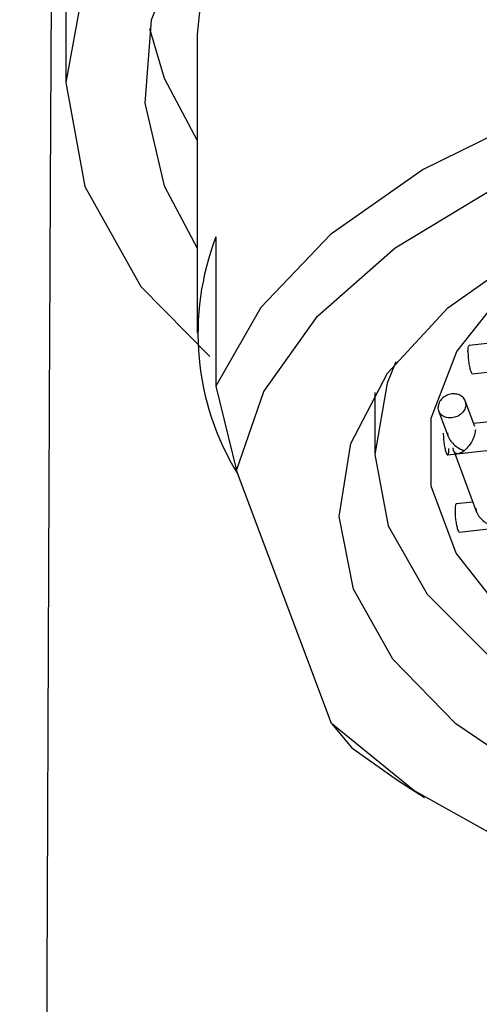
# Model space of a CAD drawing. Header units: millimetres. Extents: x 3784.609 to 3784.769, y 2098.418 to 2098.695.
# Tile 4 of 9: x 3784.60854 to 3784.61501, y 2098.65905 to 2098.67291. Entities that reach past the tile are written whole.
import ezdxf

# ---------------------------------------------------------------- set-up
doc = ezdxf.new("R2010")
doc.units = ezdxf.units.MM
doc.layers.add('SANINDUSA', color=3, linetype='Continuous')

msp = doc.modelspace()

# ---------------------------------------------------------------- linework, layer by layer
at = {"layer": 'SANINDUSA'}
for p, q in [((3784.611037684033, 2098.672696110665), (3784.611037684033, 2098.668492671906)), ((3784.611302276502, 2098.669849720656), (3784.611302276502, 2098.667748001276)), ((3784.616082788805, 2098.668456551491), (3784.614865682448, 2098.66832244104)), ((3784.614909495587, 2098.667924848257), (3784.616387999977, 2098.668087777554)), ((3784.611302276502, 2098.667748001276), (3784.61158976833, 2098.666562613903)), ((3784.613537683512, 2098.667661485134), (3784.613537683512, 2098.666811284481)), ((3784.614948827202, 2098.667179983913), (3784.614812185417, 2098.667543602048)), ((3784.614437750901, 2098.667402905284), (3784.614574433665, 2098.667039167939)), ((3784.616481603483, 2098.66739527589), (3784.614932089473, 2098.667224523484)), ((3784.614815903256, 2098.666809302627), (3784.616786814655, 2098.667026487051)), ((3784.614562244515, 2098.666781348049), (3784.614826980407, 2098.666810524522)), ((3784.614650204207, 2098.666837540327), (3784.614973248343, 2098.665977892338)), ((3784.612927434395, 2098.663002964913), (3784.61158976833, 2098.666562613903)), ((3784.614920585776, 2098.666118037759), (3784.61468339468, 2098.666091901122)), ((3784.61472720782, 2098.665694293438), (3784.615225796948, 2098.665749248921)), ((3784.612927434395, 2098.663002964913), (3784.613214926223, 2098.662658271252)), ((3784.613214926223, 2098.662658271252), (3784.613858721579, 2098.662205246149)), ((3784.613858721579, 2098.662205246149), (3784.614241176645, 2098.661959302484))]:
    msp.add_line(p, q, dxfattribs=at)
at = {"layer": 'SANINDUSA', "flags": 128}
for points in [[(3784.634961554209, 2098.668270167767), (3784.635833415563, 2098.669153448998), (3784.63662156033, 2098.670560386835), (3784.636887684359, 2098.672023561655), (3784.63662156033, 2098.673486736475), (3784.635833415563, 2098.674893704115), (3784.634553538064, 2098.676190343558), (3784.632831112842, 2098.677326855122), (3784.630732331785, 2098.678259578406), (3784.628337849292, 2098.678952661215), (3784.62573968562, 2098.679379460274), (3784.623037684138, 2098.679523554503), (3784.620335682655, 2098.679379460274), (3784.617737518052, 2098.678952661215), (3784.615343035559, 2098.678259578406), (3784.613244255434, 2098.677326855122), (3784.611521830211, 2098.676190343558), (3784.61024195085, 2098.674893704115), (3784.609453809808, 2098.673486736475), (3784.609187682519, 2098.672023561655), (3784.609453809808, 2098.670560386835), (3784.61024195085, 2098.669153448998), (3784.611213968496, 2098.668168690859)], [(3784.635037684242, 2098.669690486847), (3784.635501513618, 2098.670568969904), (3784.635776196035, 2098.671730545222), (3784.635684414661, 2098.672900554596), (3784.635228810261, 2098.674045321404), (3784.634422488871, 2098.675131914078), (3784.633288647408, 2098.676129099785), (3784.631859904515, 2098.677008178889), (3784.630177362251, 2098.677743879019), (3784.628289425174, 2098.678314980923), (3784.626250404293, 2098.678705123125), (3784.62411895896, 2098.678903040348), (3784.621956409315, 2098.678903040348), (3784.619824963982, 2098.678705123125), (3784.617785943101, 2098.678314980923), (3784.615898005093, 2098.677743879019), (3784.614215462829, 2098.677008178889), (3784.612786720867, 2098.676129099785), (3784.611652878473, 2098.675131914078), (3784.610846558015, 2098.674045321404), (3784.610390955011, 2098.672900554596), (3784.610299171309, 2098.671730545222), (3784.610573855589, 2098.670568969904), (3784.611037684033, 2098.669690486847)], [(3784.632860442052, 2098.670123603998), (3784.631481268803, 2098.671008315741), (3784.629834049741, 2098.671746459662), (3784.627971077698, 2098.672314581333), (3784.625951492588, 2098.672694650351), (3784.623839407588, 2098.672874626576), (3784.621701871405, 2098.67284875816), (3784.619606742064, 2098.672617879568), (3784.617620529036, 2098.672189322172), (3784.615806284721, 2098.671576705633), (3784.614221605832, 2098.670799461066), (3784.612916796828, 2098.669882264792), (3784.611933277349, 2098.668854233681), (3784.611302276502, 2098.667748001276)], [(3784.610364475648, 2098.672780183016), (3784.610573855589, 2098.672082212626), (3784.611037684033, 2098.671203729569)], [(3784.61158976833, 2098.666562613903), (3784.611977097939, 2098.667675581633), (3784.61273026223, 2098.668732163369), (3784.613824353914, 2098.669697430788), (3784.615223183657, 2098.670539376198), (3784.616880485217, 2098.671230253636), (3784.618741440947, 2098.671747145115), (3784.620744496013, 2098.672072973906), (3784.622823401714, 2098.672196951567), (3784.624909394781, 2098.67211499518), (3784.626933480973, 2098.671829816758), (3784.628828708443, 2098.671350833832), (3784.630532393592, 2098.67069390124), (3784.631988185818, 2098.669880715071), (3784.633147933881, 2098.668938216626)], [(3784.613238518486, 2098.664890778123), (3784.613038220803, 2098.665914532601), (3784.613199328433, 2098.666940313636), (3784.613716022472, 2098.66793104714), (3784.614569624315, 2098.668850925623), (3784.61572928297, 2098.669666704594), (3784.61715308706, 2098.670348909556), (3784.618789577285, 2098.670872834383), (3784.620579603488, 2098.671219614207), (3784.622458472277, 2098.671376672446), (3784.624358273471, 2098.671338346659), (3784.626210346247, 2098.671106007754), (3784.627947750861, 2098.670688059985)], [(3784.618141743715, 2098.662884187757), (3784.617668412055, 2098.663069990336), (3784.616387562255, 2098.663731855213), (3784.615378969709, 2098.664519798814), (3784.614683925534, 2098.665401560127), (3784.614330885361, 2098.666341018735), (3784.614334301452, 2098.667299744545), (3784.614694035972, 2098.668238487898), (3784.615395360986, 2098.669118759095), (3784.61640956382, 2098.669904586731), (3784.617496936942, 2098.670478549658)], [(3784.613836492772, 2098.668091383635), (3784.613712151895, 2098.667792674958), (3784.613537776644, 2098.666788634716), (3784.613728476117, 2098.665785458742), (3784.614276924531, 2098.66482169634), (3784.61516204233, 2098.663934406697), (3784.616349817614, 2098.663157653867), (3784.617794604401, 2098.662521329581), (3784.619440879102, 2098.66204985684), (3784.621225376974, 2098.661761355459), (3784.62307952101, 2098.6616669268), (3784.624932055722, 2098.661770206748), (3784.626711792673, 2098.662067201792), (3784.628350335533, 2098.662546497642), (3784.629784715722, 2098.663189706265), (3784.630959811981, 2098.663972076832), (3784.631830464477, 2098.664863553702), (3784.632363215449, 2098.665829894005), (3784.632537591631, 2098.666833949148), (3784.632346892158, 2098.66783711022), (3784.632346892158, 2098.66783711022)], [(3784.634485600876, 2098.665378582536), (3784.634098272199, 2098.664265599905), (3784.633345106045, 2098.66320901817), (3784.632251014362, 2098.662243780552), (3784.630852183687, 2098.66140180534), (3784.629194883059, 2098.660710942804), (3784.627333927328, 2098.660194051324), (3784.625330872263, 2098.659868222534), (3784.623251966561, 2098.659744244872), (3784.621165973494, 2098.659826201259), (3784.619141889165, 2098.660111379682), (3784.617246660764, 2098.660590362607), (3784.615542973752, 2098.661247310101), (3784.614087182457, 2098.662060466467), (3784.612927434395, 2098.663002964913)], [(3784.628127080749, 2098.661309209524), (3784.626406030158, 2098.660871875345), (3784.624563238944, 2098.660618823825), (3784.622665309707, 2098.660559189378), (3784.620780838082, 2098.660695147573), (3784.618977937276, 2098.661021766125), (3784.617321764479, 2098.661527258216), (3784.615872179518, 2098.66219332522), (3784.614681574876, 2098.662995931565), (3784.613792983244, 2098.663906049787), (3784.613238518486, 2098.664890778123)]]:
    msp.add_lwpolyline(points, dxfattribs=at)
at = {"layer": 'SANINDUSA'}
for centre, radius, start, end in [((3784.615932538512, 2098.672338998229), 0.004907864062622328, 124.025931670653, 175.8272818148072), ((3784.614813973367, 2098.668489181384), 0.00376604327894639, 158.8221014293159, 211.6756857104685)]:
    msp.add_arc(centre, radius, start, end, dxfattribs=at)
for points, knots in [([(3784.609107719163, 2098.685753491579), (3784.60910007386, 2098.685566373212), (3784.609085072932, 2098.685199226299), (3784.60906301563, 2098.683850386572), (3784.609041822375, 2098.682010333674), (3784.609019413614, 2098.679471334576), (3784.60899592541, 2098.676023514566), (3784.608971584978, 2098.671587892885), (3784.608948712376, 2098.666672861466), (3784.608927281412, 2098.661429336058), (3784.608907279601, 2098.65599091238), (3784.608888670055, 2098.650471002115), (3784.60887142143, 2098.644968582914), (3784.608855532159, 2098.639575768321), (3784.608842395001, 2098.634876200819), (3784.608831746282, 2098.630922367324), (3784.608823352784, 2098.627717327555), (3784.608815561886, 2098.624672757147), (3784.608808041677, 2098.621668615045), (3784.608800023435, 2098.618400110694), (3784.608790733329, 2098.614521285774), (3784.60877967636, 2098.6097936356), (3784.608766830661, 2098.604114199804), (3784.608752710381, 2098.597644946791), (3784.608737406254, 2098.590406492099), (3784.608721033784, 2098.582428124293), (3784.608703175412, 2098.57347585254), (3784.608683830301, 2098.563526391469), (3784.608664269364, 2098.553244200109), (3784.608644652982, 2098.542765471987), (3784.608625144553, 2098.532227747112), (3784.608604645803, 2098.521104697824), (3784.608583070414, 2098.509408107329), (3784.608560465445, 2098.497152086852), (3784.608545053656, 2098.488795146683), (3784.608537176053, 2098.484523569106)], [0, 0, 0, 0, 0.03976872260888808, 0.0780306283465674, 0.1148249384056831, 0.1501714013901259, 0.1949637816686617, 0.2371500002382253, 0.2768004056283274, 0.3139656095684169, 0.3486810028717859, 0.3810255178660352, 0.4110640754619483, 0.4388021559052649, 0.4642393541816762, 0.480038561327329, 0.4947936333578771, 0.5085013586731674, 0.521157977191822, 0.5345756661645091, 0.5509783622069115, 0.5705645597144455, 0.5933086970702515, 0.6191730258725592, 0.6453573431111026, 0.6740903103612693, 0.7053904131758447, 0.739293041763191, 0.7758558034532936, 0.8084222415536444, 0.8429656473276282, 0.8794700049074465, 0.9178152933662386, 0.9579919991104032, 1, 1, 1, 1]), ([(3784.609121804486, 2098.685546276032), (3784.609123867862, 2098.685546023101), (3784.609129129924, 2098.685545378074), (3784.609137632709, 2098.685416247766), (3784.609145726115, 2098.685082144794), (3784.609152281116, 2098.684366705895), (3784.609157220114, 2098.683448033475), (3784.60916217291, 2098.682201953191), (3784.609167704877, 2098.680462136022), (3784.609173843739, 2098.67812901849), (3784.609180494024, 2098.67508608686), (3784.609184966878, 2098.673040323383), (3784.609187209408, 2098.672014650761)], [0, 0, 0, 0, 0.09801662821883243, 0.2499639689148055, 0.401412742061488, 0.4763354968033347, 0.5506237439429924, 0.624627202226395, 0.6986666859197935, 0.7979487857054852, 0.8986987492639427, 1, 1, 1, 1]), ([(3784.614850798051, 2098.668230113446), (3784.614851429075, 2098.668250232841), (3784.614852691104, 2098.668290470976), (3784.61486003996, 2098.668320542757), (3784.614866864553, 2098.668319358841), (3784.614869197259, 2098.668318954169)], [0, 0, 0, 0, 0.3969410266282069, 0.7938690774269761, 1, 1, 1, 1]), ([(3784.614850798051, 2098.668230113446), (3784.614851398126, 2098.668206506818), (3784.614852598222, 2098.668159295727), (3784.614861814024, 2098.668078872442), (3784.614875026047, 2098.668006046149), (3784.614890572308, 2098.667952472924), (3784.614903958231, 2098.667924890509), (3784.614910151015, 2098.667927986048), (3784.614912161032, 2098.66792899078)], [0, 0, 0, 0, 0.1824564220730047, 0.3648961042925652, 0.5474052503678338, 0.7298520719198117, 0.9123169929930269, 1, 1, 1, 1]), ([(3784.614821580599, 2098.667493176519), (3784.614818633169, 2098.667514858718), (3784.614812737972, 2098.66755822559), (3784.614767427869, 2098.667609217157), (3784.614702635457, 2098.667639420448), (3784.614625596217, 2098.667644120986), (3784.614548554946, 2098.667622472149), (3784.614483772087, 2098.667577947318), (3784.614438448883, 2098.667516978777), (3784.614432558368, 2098.667472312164), (3784.614429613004, 2098.667449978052)], [0, 0, 0, 0, 0.1249953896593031, 0.2500050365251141, 0.3749923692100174, 0.4999907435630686, 0.6249919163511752, 0.7499894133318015, 0.874990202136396, 1, 1, 1, 1]), ([(3784.614821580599, 2098.667493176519), (3784.614818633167, 2098.667470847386), (3784.614812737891, 2098.667426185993), (3784.614767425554, 2098.667365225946), (3784.614702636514, 2098.667320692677), (3784.614625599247, 2098.667299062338), (3784.61454855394, 2098.667303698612), (3784.614483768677, 2098.667333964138), (3784.614438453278, 2098.66738494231), (3784.614432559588, 2098.667428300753), (3784.614429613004, 2098.667449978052)], [0, 0, 0, 0, 0.1249922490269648, 0.2500020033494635, 0.3749977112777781, 0.5000009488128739, 0.6249986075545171, 0.749995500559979, 0.8750088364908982, 1, 1, 1, 1]), ([(3784.614955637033, 2098.667136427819), (3784.614955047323, 2098.667125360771), (3784.614953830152, 2098.667102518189), (3784.614944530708, 2098.667063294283), (3784.614930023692, 2098.667021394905), (3784.614905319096, 2098.66696846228), (3784.614860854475, 2098.666900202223), (3784.614822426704, 2098.666862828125), (3784.614799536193, 2098.666840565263)], [0, 0, 0, 0, 0.09924263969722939, 0.2048385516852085, 0.3198202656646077, 0.4464345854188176, 0.6702542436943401, 0.9999999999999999, 0.9999999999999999, 0.9999999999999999, 0.9999999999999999]), ([(3784.614503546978, 2098.667086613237), (3784.614504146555, 2098.667063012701), (3784.614505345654, 2098.667015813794), (3784.614514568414, 2098.666935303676), (3784.614527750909, 2098.666862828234), (3784.614543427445, 2098.666807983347), (3784.614559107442, 2098.666779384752), (3784.614572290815, 2098.666781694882), (3784.614581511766, 2098.666813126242), (3784.614582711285, 2098.666853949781), (3784.614583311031, 2098.666874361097)], [0, 0, 0, 0, 0.1249988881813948, 0.249986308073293, 0.3750001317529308, 0.4999918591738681, 0.6249832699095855, 0.7499916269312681, 0.8749985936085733, 1, 1, 1, 1]), ([(3784.614563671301, 2098.667093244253), (3784.614564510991, 2098.667082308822), (3784.61456624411, 2098.667059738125), (3784.614580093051, 2098.66702297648), (3784.614602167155, 2098.666985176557), (3784.614640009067, 2098.666939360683), (3784.614705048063, 2098.666882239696), (3784.614764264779, 2098.666856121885), (3784.614799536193, 2098.666840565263)], [0, 0, 0, 0, 0.09926447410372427, 0.204881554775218, 0.3198383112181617, 0.4464248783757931, 0.6702725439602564, 1, 1, 1, 1]), ([(3784.614799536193, 2098.666840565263), (3784.614776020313, 2098.666824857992), (3784.614736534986, 2098.666798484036), (3784.614694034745, 2098.666795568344), (3784.61466886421, 2098.666807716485), (3784.614654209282, 2098.666825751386), (3784.6146450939, 2098.666849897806), (3784.614643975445, 2098.666870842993), (3784.614643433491, 2098.666880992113)], [0, 0, 0, 0, 0.3296860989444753, 0.5535733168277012, 0.6801459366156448, 0.7950912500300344, 0.9007102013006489, 1, 1, 1, 1]), ([(3784.614686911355, 2098.666088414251), (3784.614684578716, 2098.666088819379), (3784.614677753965, 2098.66609000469), (3784.614670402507, 2098.666059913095), (3784.614669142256, 2098.66601967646), (3784.614668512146, 2098.665999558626)], [0, 0, 0, 0, 0.206124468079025, 0.6030717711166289, 1, 1, 1, 1]), ([(3784.614962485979, 2098.666031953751), (3784.614963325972, 2098.666021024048), (3784.614965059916, 2098.665998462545), (3784.614978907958, 2098.665961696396), (3784.615000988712, 2098.665923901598), (3784.615038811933, 2098.665878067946), (3784.61510387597, 2098.665820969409), (3784.61516308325, 2098.665794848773), (3784.615198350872, 2098.665779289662)], [0, 0, 0, 0, 0.09923303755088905, 0.2048405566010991, 0.3198029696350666, 0.4464207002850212, 0.6702529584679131, 1, 1, 1, 1]), ([(3784.614668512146, 2098.665999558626), (3784.614669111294, 2098.665975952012), (3784.614670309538, 2098.665928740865), (3784.614679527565, 2098.665848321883), (3784.614692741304, 2098.665775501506), (3784.614708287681, 2098.665721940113), (3784.614721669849, 2098.665694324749), (3784.614727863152, 2098.665697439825), (3784.614729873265, 2098.665698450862)], [0, 0, 0, 0, 0.1824596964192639, 0.3649033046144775, 0.5473842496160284, 0.7298345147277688, 0.9123144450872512, 1, 1, 1, 1])]:
    msp.add_open_spline(points, degree=3, knots=knots, dxfattribs=at)

doc.saveas('drawing.dxf')
